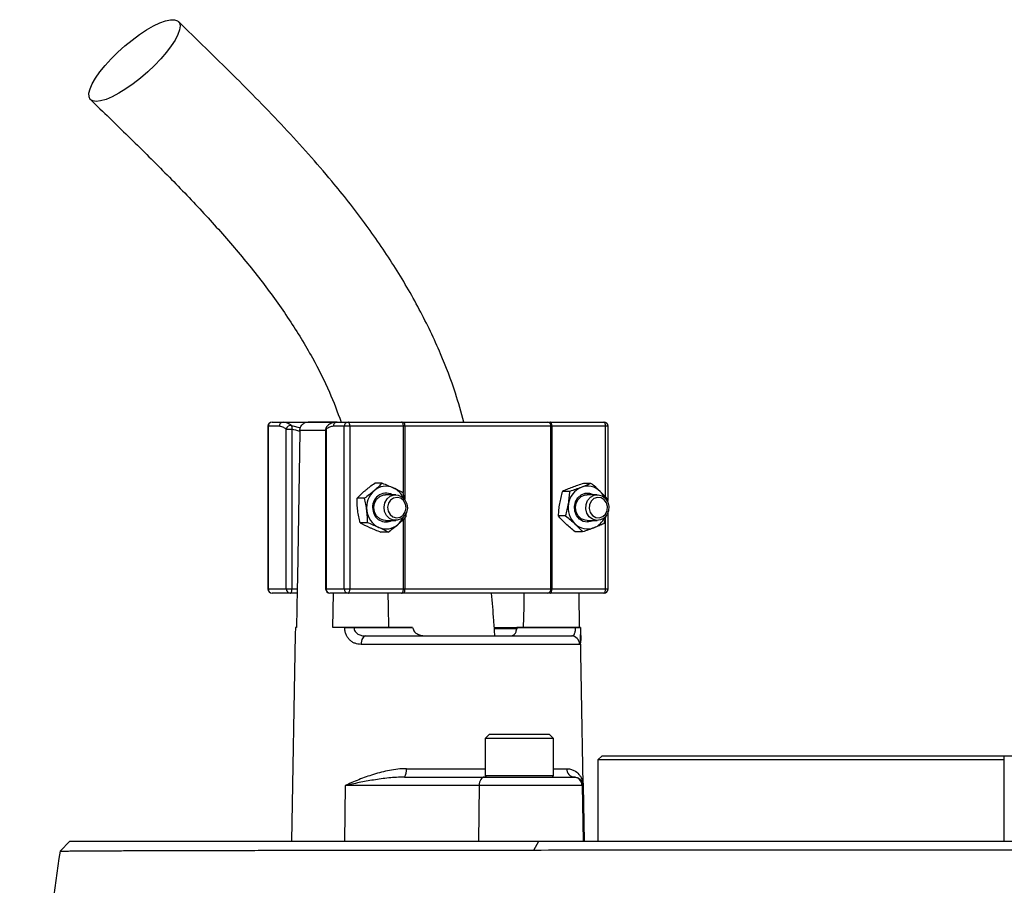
# Model space of a CAD drawing. Header units: millimetres. Extents: x 2542 to 4555, y 822 to 5880.
# Tile 10 of 11: x 3059 to 3520, y 4980 to 5385. Entities that reach past the tile are written whole.
import ezdxf

# ---------------------------------------------------------------- set-up
doc = ezdxf.new("R2010")
doc.units = ezdxf.units.MM
doc.header["$LTSCALE"] = 2

msp = doc.modelspace()

# ---------------------------------------------------------------- linework, layer by layer
at = {"color": 7, "linetype": 'Continuous', "lineweight": 25}
for p, q in [((3175.3, 5194.42), (3175.3, 5118.42)), ((3175.49, 5194.42), (3175.49, 5118.42)), ((3180.6, 5194.42), (3175.49, 5194.42)), ((3177.3, 5196.42), (3182.41, 5196.42)), ((3182.41, 5196.42), (3207.69, 5196.42)), ((3207.26, 5196.41), (3194.11, 5196.41)), ((3210.99, 5194.42), (3205.87, 5194.42)), ((3207.69, 5196.42), (3212.8, 5196.42)), ((3213.65, 5194.42), (3210.99, 5194.42)), ((3210.99, 5118.42), (3210.99, 5194.42)), ((3212.8, 5196.42), (3237.89, 5196.42)), ((3213.65, 5194.42), (3213.65, 5118.42)), ((3238.74, 5194.42), (3213.65, 5194.42)), ((3237.89, 5196.42), (3239.08, 5196.42)), ((3239.33, 5194.42), (3238.74, 5194.42)), ((3239.08, 5196.42), (3306.31, 5196.42)), ((3307.67, 5194.42), (3239.33, 5194.42)), ((3306.31, 5196.42), (3307.34, 5196.42)), ((3307.34, 5196.42), (3332.43, 5196.42)), ((3307.67, 5118.42), (3307.67, 5194.42)), ((3308.19, 5194.42), (3307.67, 5194.42)), ((3308.19, 5194.42), (3308.19, 5118.42)), ((3333.28, 5194.42), (3308.19, 5194.42)), ((3334.43, 5160.27), (3334.43, 5194.42)), ((3183.94, 5118.42), (3183.94, 5193.02)), ((3183.94, 5193.02), (3186.6, 5193.02)), ((3186.6, 5193.02), (3186.6, 5118.42)), ((3190.3, 5192.48), (3190.29, 5192.07)), ((3202.35, 5193.02), (3202.35, 5118.42)), ((3202.54, 5193.02), (3202.54, 5118.42)), ((3228.76, 5167.86), (3225.29, 5167.86)), ((3326.39, 5167.76), (3322.92, 5167.76)), ((3235.11, 5162.42), (3230.37, 5162.42)), ((3238.45, 5163.5), (3239.08, 5160.45)), ((3316.51, 5163.95), (3313.04, 5163.95)), ((3329.37, 5162.42), (3324.62, 5162.42)), ((3220.49, 5160.78), (3217.02, 5160.78)), ((3334.32, 5160.23), (3334.2, 5159.1)), ((3334.43, 5118.42), (3334.43, 5154.23)), ((3221.91, 5149.34), (3218.44, 5149.34)), ((3230.37, 5150.42), (3235.11, 5150.42)), ((3314.56, 5152.61), (3311.09, 5152.61)), ((3324.62, 5150.42), (3329.37, 5150.42)), ((3333.17, 5152.17), (3332.37, 5148.88)), ((3231.6, 5144.98), (3228.13, 5144.98)), ((3322.49, 5145.07), (3319.02, 5145.07)), ((3175.49, 5118.42), (3183.94, 5118.42)), ((3185.75, 5116.42), (3177.3, 5116.42)), ((3183.94, 5118.42), (3186.6, 5118.42)), ((3189.03, 5116.42), (3185.75, 5116.42)), ((3186.6, 5118.42), (3189.07, 5118.42)), ((3189.07, 5118.42), (3188.77, 5100.42)), ((3202.54, 5118.42), (3210.99, 5118.42)), ((3212.8, 5116.42), (3204.35, 5116.42)), ((3205.67, 5100.42), (3205.94, 5116.42)), ((3210.99, 5118.42), (3213.65, 5118.42)), ((3237.89, 5116.42), (3212.8, 5116.42)), ((3213.65, 5118.42), (3238.74, 5118.42)), ((3239.08, 5116.42), (3237.89, 5116.42)), ((3238.74, 5118.42), (3239.33, 5118.42)), ((3306.31, 5116.42), (3239.08, 5116.42)), ((3239.33, 5118.42), (3307.67, 5118.42)), ((3307.34, 5116.42), (3306.31, 5116.42)), ((3332.43, 5116.42), (3307.34, 5116.42)), ((3307.67, 5118.42), (3308.19, 5118.42)), ((3308.19, 5118.42), (3333.28, 5118.42)), ((3320.7, 5116.42), (3320.97, 5100.42)), ((3188.2, 5100.42), (3188.2, 5100.35)), ((3188.77, 5100.42), (3188.2, 5100.42)), ((3211.29, 5100.42), (3205.67, 5100.42)), ((3211.29, 5100.35), (3211.29, 5100.42)), ((3215.59, 5100.42), (3215.59, 5100.35)), ((3243.01, 5100.42), (3215.59, 5100.42)), ((3215.59, 5100.35), (3243.01, 5100.35)), ((3243.01, 5100.42), (3243.01, 5100.35)), ((3291.71, 5099.68), (3281.48, 5099.68)), ((3291.81, 5100.35), (3291.81, 5100.42)), ((3319.23, 5100.42), (3291.81, 5100.42)), ((3291.81, 5100.35), (3319.23, 5100.35)), ((3319.23, 5100.35), (3319.23, 5100.42)), ((3321.54, 5100.35), (3321.54, 5100.42)), ((3188.13, 5097.13), (3186.45, 5000.42)), ((3221.04, 5096.42), (3317.16, 5096.42)), ((3262.43, 5096.67), (3262.43, 5096.42)), ((3267.68, 5096.42), (3267.68, 5096.67)), ((3276.93, 5096.42), (3276.93, 5096.67)), ((3277.14, 5096.67), (3277.14, 5096.42)), ((3282.37, 5096.42), (3282.37, 5096.67)), ((3283.72, 5096.67), (3283.72, 5096.42)), ((3286.74, 5096.67), (3286.74, 5096.42)), ((3288.07, 5096.42), (3288.07, 5096.67)), ((3292.19, 5096.42), (3292.19, 5096.67)), ((3323.29, 5000.42), (3321.6, 5097.13)), ((3321.12, 5092.49), (3218.89, 5092.49)), ((3278.9, 5050.42), (3276.9, 5048.42)), ((3276.9, 5048.42), (3276.9, 5031.22)), ((3308.9, 5048.42), (3276.9, 5048.42)), ((3278.9, 5050.42), (3306.9, 5050.42)), ((3308.9, 5048.42), (3306.9, 5050.42)), ((3308.9, 5031.22), (3308.9, 5048.42)), ((3331.63, 5040.42), (3329.63, 5038.42)), ((3329.63, 5038.42), (3329.63, 5000.42)), ((3519.63, 5038.42), (3329.63, 5038.42)), ((3331.63, 5040.42), (3519.63, 5040.42)), ((3519.63, 5000.42), (3519.63, 5040.42)), ((3519.63, 5040.42), (3559.63, 5040.42)), ((3239.23, 5030.42), (3276.7, 5030.42)), ((3276.7, 5030.42), (3318.31, 5030.42)), ((3318.31, 5030.42), (3318.62, 5030.42)), ((3211.52, 5026.49), (3211.23, 5000.42)), ((3274.15, 5026.49), (3211.52, 5026.49)), ((3274.15, 5026.49), (3273.86, 5000.42)), ((3322.31, 5026.49), (3274.15, 5026.49)), ((3322.31, 5026.49), (3322.76, 5000.42)), ((3322.83, 5026.49), (3322.31, 5026.49)), ((3322.83, 5026.49), (3323.29, 5000.42)), ((3082.78, 5000.42), (3078.12, 4995.76)), ((3082.78, 5000.42), (3302.06, 5000.42)), ((3299.67, 4996.33), (3302.06, 5000.42)), ((3302.06, 5000.42), (3550.19, 5000.42))]:
    msp.add_line(p, q, dxfattribs=at)
at = {"color": 8, "linetype": 'Continuous', "lineweight": 25}
for p, q in [((3175.49, 5194.42), (3175.3, 5194.42)), ((3186.38, 5194.86), (3190.53, 5193.65)), ((3238.74, 5163.53), (3238.74, 5194.42)), ((3239.33, 5194.42), (3239.33, 5160.2)), ((3333.28, 5161.32), (3333.28, 5194.42)), ((3334.43, 5194.42), (3333.28, 5194.42)), ((3202.35, 5192.48), (3190.3, 5192.48)), ((3202.35, 5193.02), (3202.54, 5193.02)), ((3238.74, 5118.42), (3238.74, 5150.98)), ((3239.33, 5151.54), (3239.33, 5118.42)), ((3333.28, 5118.42), (3333.28, 5152.25)), ((3175.3, 5118.42), (3175.49, 5118.42)), ((3202.35, 5118.42), (3202.54, 5118.42)), ((3333.28, 5118.42), (3334.43, 5118.42)), ((3281.44, 5100.35), (3292.12, 5100.35)), ((3240.1, 5034.35), (3276.9, 5034.35)), ((3308.9, 5034.35), (3315.07, 5034.35)), ((3276.9, 5031.22), (3308.9, 5031.22))]:
    msp.add_line(p, q, dxfattribs=at)
at = {"color": 7, "linetype": 'Continuous', "lineweight": 25, "flags": 128}
for points in [[(3095.03, 5346.3), (3093.4, 5346.55), (3092.27, 5347.29), (3091.68, 5348.5), (3091.64, 5350.14), (3092.15, 5352.19), (3093.19, 5354.57), (3094.75, 5357.24), (3096.78, 5360.12), (3099.23, 5363.14), (3102.03, 5366.21), (3105.12, 5369.27), (3108.4, 5372.23), (3111.81, 5375.01), (3115.24, 5377.55), (3118.61, 5379.77), (3121.84, 5381.62), (3124.83, 5383.05), (3127.52, 5384.03), (3129.83, 5384.52), (3131.7, 5384.52), (3133.08, 5384.03), (3133.94, 5383.05), (3134.26, 5381.62), (3134.03, 5379.77), (3133.25, 5377.55), (3131.94, 5375.01), (3130.14, 5372.23), (3127.89, 5369.27), (3125.26, 5366.21), (3122.3, 5363.14), (3119.11, 5360.12), (3115.75, 5357.24), (3112.32, 5354.57), (3108.91, 5352.19), (3105.6, 5350.14), (3102.48, 5348.5), (3099.63, 5347.29), (3097.12, 5346.55), (3095.03, 5346.3)], [(3213.65, 5194.42), (3213.63, 5194.81), (3213.58, 5195.18), (3213.5, 5195.53), (3213.4, 5195.83), (3213.27, 5196.08), (3213.12, 5196.27), (3212.97, 5196.38), (3212.8, 5196.42)], [(3238.74, 5194.42), (3238.72, 5194.81), (3238.67, 5195.18), (3238.59, 5195.53), (3238.49, 5195.83), (3238.36, 5196.08), (3238.22, 5196.27), (3238.06, 5196.38), (3237.89, 5196.42)], [(3308.19, 5194.42), (3308.17, 5194.81), (3308.12, 5195.18), (3308.04, 5195.53), (3307.94, 5195.83), (3307.81, 5196.08), (3307.67, 5196.27), (3307.51, 5196.38), (3307.34, 5196.42)], [(3333.28, 5194.42), (3333.26, 5194.81), (3333.21, 5195.18), (3333.14, 5195.53), (3333.03, 5195.83), (3332.9, 5196.08), (3332.76, 5196.27), (3332.6, 5196.38), (3332.43, 5196.42)], [(3190.29, 5192.07), (3189.15, 5123.65), (3189.07, 5118.42)], [(3230.37, 5150.42), (3229.42, 5150.51), (3227.65, 5151.22), (3226.2, 5152.56), (3225.26, 5154.37), (3224.93, 5156.42), (3225.26, 5158.47), (3226.2, 5160.27), (3227.65, 5161.61), (3229.42, 5162.33), (3230.37, 5162.42)], [(3229.68, 5156.65), (3230.08, 5158.69), (3231.09, 5160.45), (3232.58, 5161.73), (3234.38, 5162.36), (3236.27, 5162.28), (3238.02, 5161.49), (3239.41, 5160.09), (3240.29, 5158.24), (3240.55, 5156.18), (3240.15, 5154.14), (3239.14, 5152.38), (3237.64, 5151.11), (3235.84, 5150.47), (3233.96, 5150.55), (3232.21, 5151.34), (3230.81, 5152.75), (3229.93, 5154.59), (3229.68, 5156.65)], [(3327.7, 5150.42), (3326.85, 5150.01), (3324.85, 5149.62), (3322.85, 5149.98), (3321.06, 5151.03), (3319.68, 5152.67), (3318.86, 5154.71), (3318.68, 5156.94), (3319.16, 5159.11), (3320.26, 5160.99), (3321.86, 5162.37), (3323.77, 5163.11), (3325.8, 5163.12), (3327.7, 5162.42)], [(3324.62, 5150.42), (3323.68, 5150.51), (3321.9, 5151.22), (3320.46, 5152.56), (3319.51, 5154.37), (3319.19, 5156.42), (3319.51, 5158.47), (3320.46, 5160.27), (3321.9, 5161.61), (3323.68, 5162.33), (3324.62, 5162.42)], [(3323.96, 5155.81), (3324.1, 5157.88), (3324.87, 5159.79), (3326.18, 5161.28), (3327.88, 5162.19), (3329.76, 5162.4), (3331.59, 5161.89), (3333.16, 5160.72), (3334.26, 5159.03), (3334.78, 5157.03), (3334.64, 5154.95), (3333.87, 5153.05), (3332.55, 5151.55), (3330.85, 5150.65), (3328.98, 5150.43), (3327.14, 5150.94), (3325.58, 5152.11), (3324.48, 5153.8), (3323.96, 5155.81)], [(3231.31, 5156.61), (3231.57, 5154.77), (3232.45, 5153.18), (3233.82, 5152.08), (3235.46, 5151.65), (3237.13, 5151.94), (3238.57, 5152.91), (3239.56, 5154.42), (3239.95, 5156.23), (3239.69, 5158.07), (3238.81, 5159.66), (3237.44, 5160.75), (3235.8, 5161.19), (3234.14, 5160.9), (3232.7, 5159.92), (3231.7, 5158.42), (3231.31, 5156.61)], [(3325.58, 5155.93), (3326.08, 5154.15), (3327.16, 5152.72), (3328.65, 5151.84), (3330.33, 5151.67), (3331.94, 5152.22), (3333.24, 5153.4), (3334.03, 5155.05), (3334.19, 5156.9), (3333.69, 5158.68), (3332.62, 5160.12), (3331.13, 5160.99), (3329.45, 5161.17), (3327.83, 5160.62), (3326.53, 5159.43), (3325.74, 5157.78), (3325.58, 5155.93)], [(3185.75, 5116.42), (3185.92, 5116.46), (3186.08, 5116.57), (3186.22, 5116.75), (3186.35, 5117), (3186.46, 5117.31), (3186.53, 5117.65), (3186.58, 5118.03), (3186.6, 5118.42)], [(3212.8, 5116.42), (3212.97, 5116.46), (3213.12, 5116.57), (3213.27, 5116.75), (3213.4, 5117), (3213.5, 5117.31), (3213.58, 5117.65), (3213.63, 5118.03), (3213.65, 5118.42)], [(3231.85, 5100.42), (3231.68, 5109.95), (3231.56, 5116.42)], [(3237.89, 5116.42), (3238.06, 5116.46), (3238.22, 5116.57), (3238.36, 5116.75), (3238.49, 5117), (3238.59, 5117.31), (3238.67, 5117.65), (3238.72, 5118.03), (3238.74, 5118.42)], [(3295.08, 5116.42), (3294.96, 5109.95), (3294.79, 5100.42)], [(3307.34, 5116.42), (3307.51, 5116.46), (3307.67, 5116.57), (3307.81, 5116.75), (3307.94, 5117), (3308.04, 5117.31), (3308.12, 5117.65), (3308.17, 5118.03), (3308.19, 5118.42)], [(3332.43, 5116.42), (3332.6, 5116.46), (3332.76, 5116.57), (3332.9, 5116.75), (3333.03, 5117), (3333.14, 5117.31), (3333.21, 5117.65), (3333.26, 5118.03), (3333.28, 5118.42)], [(3221.04, 5096.42), (3220.63, 5096.34), (3220.23, 5096.12), (3219.86, 5095.76), (3219.53, 5095.27), (3219.26, 5094.68), (3219.06, 5094), (3218.94, 5093.26), (3218.89, 5092.49)], [(3276.7, 5030.42), (3276.21, 5030.34), (3275.73, 5030.12), (3275.29, 5029.76), (3274.91, 5029.27), (3274.59, 5028.68), (3274.35, 5028), (3274.2, 5027.26), (3274.15, 5026.49)]]:
    msp.add_lwpolyline(points, dxfattribs=at)
at = {"color": 7, "linetype": 'Continuous', "lineweight": 25}
for centre, radius, start, end in [((3177.3, 5194.42), 2, 90, 180), ((3177.4, 5194.51), 1.91, 92.9521, 182.6753), ((3182.51, 5194.51), 1.91, 92.9521, 182.6753), ((3186.09, 5192.7), 2.18, 82.4634, 171.7428), ((3184.38, 5193.69), 2.31, 343.119, 30.4631), ((3204.35, 5193.02), 2, 130.9851, 180), ((3207.79, 5194.51), 1.91, 92.9521, 182.6753), ((3212.9, 5194.51), 1.91, 92.9521, 182.6753), ((3235.15, 5194.91), 4.21, 353.2811, 21.0059), ((3305.92, 5194.69), 1.78, 351.2804, 77.1075), ((3332.43, 5194.42), 2, 0, 90), ((3231.99, 5156.47), 10.5, 131.6721, 187.7396), ((3230.56, 5156.88), 6.25, 62.4403, 192.7787), ((3230.55, 5158.02), 8.39, 65.8532, 131.344), ((3229.97, 5157.07), 9.5, 24.5341, 64.9945), ((3325.57, 5156.84), 9.77, 112.5541, 171.5111), ((3324.82, 5157.98), 8.43, 45.5497, 110.8316), ((3323.87, 5156.83), 9.92, 24.9446, 46.2667), ((3326.33, 5156.39), 10.59, 169.7112, 225.4509), ((3231.42, 5156.08), 9.89, 185.8974, 244.324), ((3230.58, 5155.83), 6.12, 183.0945, 297.9649), ((3230.57, 5154.82), 8.39, 245.8532, 311.344), ((3229.65, 5155.99), 9.88, 310.8682, 335.066), ((3324.81, 5154.86), 8.43, 225.5497, 290.8316), ((3324.3, 5155.71), 9.41, 291.9113, 335.6144), ((3177.3, 5118.42), 2, 180, 270), ((3177.4, 5118.33), 1.91, 177.3247, 267.0479), ((3185.85, 5118.33), 1.91, 177.3247, 267.0479), ((3204.35, 5118.42), 2, 180, 270), ((3204.45, 5118.33), 1.91, 177.3247, 267.0479), ((3212.9, 5118.33), 1.91, 177.3247, 267.0479), ((3235.15, 5117.93), 4.21, 338.9941, 6.7189), ((3305.92, 5118.15), 1.78, 282.8925, 8.7196), ((3332.43, 5118.42), 2, 270, 0), ((3213.44, 4929.52), 170.84, 89.2782, 90.7218), ((3320.38, 5060.32), 40.04, 88.348, 91.652), ((3317.14, 5092.43), 3.98, 0.7545, 89.7637), ((3234.96, 5033.43), 5.23, 324.8587, 10.1607), ((3318.86, 5034.2), 3.79, 177.7132, 266.4652), ((3277.7, 5031.22), 0.8, 180, 270), ((3308.1, 5031.22), 0.8, 270, 0), ((3318.31, 5026.42), 4, 0.9994, 89.9994)]:
    msp.add_arc(centre, radius, start, end, dxfattribs=at)
at = {"color": 8, "linetype": 'Continuous', "lineweight": 25}
msp.add_arc((3204.14, 5193.32), 1.63, 133.5963, 190.8042, dxfattribs=at)
at = {"color": 7, "linetype": 'Continuous', "lineweight": 25}
for points, knots in [([(3266.98, 5196.42), (3265.72, 5200.95), (3262.73, 5211.81), (3255.87, 5229.5), (3246.29, 5249.51), (3234.3, 5269.98), (3220.57, 5289.94), (3203.52, 5311.52), (3182.91, 5334.51), (3158.75, 5359.18), (3141.99, 5375.44), (3133.46, 5383.73)], [0, 0, 0, 0, 0.058949, 0.14111, 0.238657, 0.339873, 0.44357, 0.549598, 0.694805, 0.844557, 1, 1, 1, 1]), ([(3092.39, 5347.16), (3098.29, 5341.45), (3109.97, 5330.17), (3127.09, 5313.23), (3143.42, 5296.3), (3158.72, 5279.3), (3172.76, 5262.11), (3185.36, 5244.63), (3195.82, 5227.45), (3203.99, 5211.45), (3207.84, 5201.12), (3209.58, 5196.42)], [0, 0, 0, 0, 0.129604, 0.256426, 0.379868, 0.499476, 0.61491, 0.726074, 0.833202, 0.924146, 1, 1, 1, 1]), ([(3183.94, 5193.02), (3183.4, 5193.48), (3182.85, 5193.83), (3181.74, 5194.3), (3181.17, 5194.42), (3180.6, 5194.42)], [0, 0, 0, 0, 0.5, 0.5, 1, 1, 1, 1]), ([(3182.41, 5196.42), (3183.09, 5196.42), (3183.76, 5196.29), (3185.09, 5195.76), (3185.74, 5195.38), (3186.38, 5194.86)], [0, 0, 0, 0, 0.5, 0.5, 1, 1, 1, 1]), ([(3190.3, 5192.48), (3190.3, 5192.75), (3190.33, 5193.03), (3190.44, 5193.55), (3190.52, 5193.8), (3190.84, 5194.54), (3191.14, 5194.98), (3191.69, 5195.51), (3191.89, 5195.67), (3192.31, 5195.95), (3192.53, 5196.06), (3193.22, 5196.34), (3193.71, 5196.42), (3194.2, 5196.41)], [0, 0, 0, 0, 0.125, 0.125, 0.25, 0.25, 0.5, 0.5, 0.625, 0.625, 0.75, 0.75, 1, 1, 1, 1]), ([(3205.87, 5194.42), (3205.3, 5194.42), (3204.74, 5194.3), (3203.62, 5193.83), (3203.07, 5193.48), (3202.54, 5193.02)], [0, 0, 0, 0, 0.5, 0.5, 1, 1, 1, 1]), ([(3207.66, 5196.4), (3207.58, 5196.4), (3206.85, 5196.45), (3205.48, 5196.07), (3204.02, 5195.39), (3203.28, 5194.68), (3203.06, 5194.46)], [0, 0, 0, 0, 0.050093, 0.43798, 0.830713, 1, 1, 1, 1]), ([(3220.78, 5164.32), (3221.13, 5164.62), (3221.49, 5164.92), (3222.22, 5165.52), (3222.59, 5165.81), (3223.73, 5166.7), (3224.5, 5167.28), (3225.29, 5167.86)], [0, 0, 0, 0, 0.25, 0.25, 0.5, 0.5, 1, 1, 1, 1]), ([(3322.92, 5167.76), (3322, 5167.45), (3321.08, 5167.14), (3319.3, 5166.5), (3318.43, 5166.18), (3317.6, 5165.86)], [0, 0, 0, 0, 0.5, 0.5, 1, 1, 1, 1]), ([(3326.39, 5167.76), (3325.7, 5167.45), (3324.97, 5167.14), (3323.45, 5166.5), (3322.66, 5166.18), (3321.83, 5165.86)], [0, 0, 0, 0, 0.5, 0.5, 1, 1, 1, 1]), ([(3330.73, 5164), (3330.39, 5164.31), (3330.05, 5164.64), (3329.34, 5165.27), (3328.99, 5165.59), (3327.9, 5166.53), (3327.15, 5167.15), (3326.39, 5167.76)], [0, 0, 0, 0, 0.25, 0.25, 0.5, 0.5, 1, 1, 1, 1]), ([(3225.01, 5164.32), (3224.65, 5164.02), (3224.29, 5163.72), (3223.56, 5163.12), (3223.19, 5162.82), (3222.06, 5161.94), (3221.28, 5161.36), (3220.49, 5160.78)], [0, 0, 0, 0, 0.25, 0.25, 0.5, 0.5, 1, 1, 1, 1]), ([(3233.98, 5165.68), (3234.4, 5165.49), (3234.8, 5165.31), (3235.58, 5164.94), (3235.96, 5164.75), (3237.07, 5164.21), (3237.78, 5163.85), (3238.45, 5163.5)], [0, 0, 0, 0, 0.25, 0.25, 0.5, 0.5, 1, 1, 1, 1]), ([(3317.6, 5165.86), (3316.76, 5165.53), (3315.95, 5165.21), (3314.44, 5164.57), (3313.72, 5164.26), (3313.04, 5163.95)], [0, 0, 0, 0, 0.5, 0.5, 1, 1, 1, 1]), ([(3315.91, 5158.28), (3315.99, 5158.76), (3316.07, 5159.24), (3316.2, 5160.2), (3316.25, 5160.68), (3316.4, 5162.09), (3316.46, 5163.03), (3316.51, 5163.95)], [0, 0, 0, 0, 0.25, 0.25, 0.5, 0.5, 1, 1, 1, 1]), ([(3321.83, 5165.86), (3320.99, 5165.53), (3320.11, 5165.21), (3318.33, 5164.57), (3317.42, 5164.26), (3316.51, 5163.95)], [0, 0, 0, 0, 0.5, 0.5, 1, 1, 1, 1]), ([(3217.35, 5155.06), (3217.23, 5156.03), (3217.15, 5157.01), (3217.04, 5158.92), (3217.02, 5159.85), (3217.02, 5160.78)], [0, 0, 0, 0, 0.5, 0.5, 1, 1, 1, 1]), ([(3221.58, 5155.06), (3221.46, 5156.03), (3221.3, 5157.01), (3220.93, 5158.92), (3220.72, 5159.85), (3220.49, 5160.78)], [0, 0, 0, 0, 0.5, 0.5, 1, 1, 1, 1]), ([(3311.69, 5158.28), (3311.6, 5157.8), (3311.53, 5157.31), (3311.4, 5156.36), (3311.34, 5155.88), (3311.2, 5154.47), (3311.13, 5153.53), (3311.09, 5152.61)], [0, 0, 0, 0, 0.25, 0.25, 0.5, 0.5, 1, 1, 1, 1]), ([(3218.44, 5149.34), (3218.21, 5150.27), (3218, 5151.22), (3217.63, 5153.13), (3217.48, 5154.09), (3217.35, 5155.06)], [0, 0, 0, 0, 0.5, 0.5, 1, 1, 1, 1]), ([(3221.91, 5149.34), (3221.91, 5150.27), (3221.89, 5151.22), (3221.79, 5153.13), (3221.7, 5154.09), (3221.58, 5155.06)], [0, 0, 0, 0, 0.5, 0.5, 1, 1, 1, 1]), ([(3239.85, 5153.48), (3239.85, 5153.43), (3239.89, 5152.94), (3239.88, 5152.47), (3239.87, 5152.06)], [0, 0, 0, 0, 0.106367, 1, 1, 1, 1]), ([(3227.14, 5147.16), (3226.73, 5147.34), (3226.3, 5147.53), (3225.45, 5147.9), (3225.02, 5148.08), (3223.71, 5148.62), (3222.82, 5148.98), (3221.91, 5149.34)], [0, 0, 0, 0, 0.25, 0.25, 0.5, 0.5, 1, 1, 1, 1]), ([(3236.12, 5148.52), (3236.47, 5148.82), (3236.81, 5149.12), (3237.47, 5149.71), (3237.79, 5150.01), (3238.73, 5150.9), (3239.31, 5151.48), (3239.87, 5152.06)], [0, 0, 0, 0, 0.25, 0.25, 0.5, 0.5, 1, 1, 1, 1]), ([(3314.68, 5148.84), (3314.34, 5149.16), (3314.01, 5149.48), (3313.38, 5150.12), (3313.07, 5150.43), (3312.18, 5151.37), (3311.62, 5151.99), (3311.09, 5152.61)], [0, 0, 0, 0, 0.25, 0.25, 0.5, 0.5, 1, 1, 1, 1]), ([(3318.9, 5148.84), (3319.24, 5148.52), (3319.57, 5148.2), (3320.2, 5147.56), (3320.51, 5147.25), (3321.4, 5146.31), (3321.96, 5145.69), (3322.49, 5145.07)], [0, 0, 0, 0, 0.25, 0.25, 0.5, 0.5, 1, 1, 1, 1]), ([(3332.37, 5148.88), (3331.68, 5148.57), (3330.95, 5148.26), (3329.44, 5147.62), (3328.64, 5147.3), (3327.81, 5146.98)], [0, 0, 0, 0, 0.5, 0.5, 1, 1, 1, 1]), ([(3222.91, 5147.16), (3223.32, 5146.97), (3223.74, 5146.79), (3224.59, 5146.42), (3225.03, 5146.24), (3226.33, 5145.69), (3227.23, 5145.33), (3228.13, 5144.98)], [0, 0, 0, 0, 0.25, 0.25, 0.5, 0.5, 1, 1, 1, 1]), ([(3327.81, 5146.98), (3326.97, 5146.66), (3326.09, 5146.33), (3324.31, 5145.69), (3323.4, 5145.38), (3322.49, 5145.07)], [0, 0, 0, 0, 0.5, 0.5, 1, 1, 1, 1]), ([(3281.51, 5096.42), (3281.34, 5098.82), (3280.87, 5105.5), (3280.3, 5112.16), (3279.93, 5116.42)], [0, 0, 0, 0, 0.360853, 1, 1, 1, 1]), ([(3188.2, 5100.35), (3188.18, 5099.49), (3188.16, 5098.33), (3188.14, 5097.38), (3188.14, 5097.13)], [0, 0, 0, 0, 0.7332078, 1, 1, 1, 1]), ([(3218.89, 5092.49), (3217.92, 5092.49), (3216.98, 5092.64), (3215.63, 5093.14), (3215.2, 5093.34), (3214.39, 5093.85), (3214.01, 5094.14), (3213.47, 5094.66), (3213.29, 5094.84), (3212.97, 5095.23), (3212.81, 5095.43), (3212.38, 5096.07), (3212.13, 5096.53), (3211.71, 5097.55), (3211.55, 5098.08), (3211.34, 5099.19), (3211.28, 5099.77), (3211.29, 5100.35)], [0, 0, 0, 0, 0.25, 0.25, 0.375, 0.375, 0.5, 0.5, 0.5625, 0.5625, 0.625, 0.625, 0.75, 0.75, 0.875, 0.875, 1, 1, 1, 1]), ([(3211.29, 5100.42), (3211.58, 5100.42), (3211.9, 5100.42), (3212.6, 5100.42), (3212.97, 5100.42), (3213.72, 5100.42), (3214.11, 5100.42), (3214.87, 5100.42), (3215.24, 5100.42), (3215.59, 5100.42)], [0, 0, 0, 0, 0.25, 0.25, 0.5, 0.5, 0.75, 0.75, 1, 1, 1, 1]), ([(3215.59, 5100.35), (3215.59, 5100.02), (3215.63, 5099.7), (3215.81, 5099.09), (3215.95, 5098.79), (3216.29, 5098.26), (3216.49, 5098.03), (3216.95, 5097.61), (3217.21, 5097.42), (3217.73, 5097.11), (3218.01, 5096.98), (3218.58, 5096.77), (3218.88, 5096.68), (3219.79, 5096.48), (3220.41, 5096.42), (3221.04, 5096.42)], [0, 0, 0, 0, 0.125, 0.125, 0.25, 0.25, 0.375, 0.375, 0.5, 0.5, 0.625, 0.625, 0.75, 0.75, 1, 1, 1, 1]), ([(3243.2, 5099.68), (3243.28, 5099.37), (3243.42, 5099.07), (3243.77, 5098.53), (3243.98, 5098.28), (3244.67, 5097.64), (3245.23, 5097.31), (3246.39, 5096.83), (3247.01, 5096.67), (3248.26, 5096.46), (3248.89, 5096.42), (3249.54, 5096.42)], [0, 0, 0, 0, 0.125, 0.125, 0.25, 0.25, 0.5, 0.5, 0.75, 0.75, 1, 1, 1, 1]), ([(3288.66, 5096.42), (3289.01, 5096.42), (3289.34, 5096.46), (3289.96, 5096.67), (3290.25, 5096.82), (3290.67, 5097.19), (3290.79, 5097.33), (3291.04, 5097.66), (3291.15, 5097.85), (3291.35, 5098.28), (3291.44, 5098.52), (3291.58, 5099.06), (3291.64, 5099.36), (3291.68, 5099.68)], [0, 0, 0, 0, 0.25, 0.25, 0.5, 0.5, 0.625, 0.625, 0.75, 0.75, 0.875, 0.875, 1, 1, 1, 1]), ([(3317.16, 5096.42), (3317.45, 5096.42), (3317.72, 5096.48), (3318.23, 5096.75), (3318.46, 5096.96), (3318.75, 5097.43), (3318.83, 5097.61), (3318.98, 5098.03), (3319.05, 5098.27), (3319.15, 5098.79), (3319.19, 5099.09), (3319.23, 5099.7), (3319.24, 5100.02), (3319.23, 5100.35)], [0, 0, 0, 0, 0.25, 0.25, 0.5, 0.5, 0.625, 0.625, 0.75, 0.75, 0.875, 0.875, 1, 1, 1, 1]), ([(3319.23, 5100.42), (3319.58, 5100.42), (3319.9, 5100.42), (3320.47, 5100.42), (3320.72, 5100.42), (3321.13, 5100.42), (3321.28, 5100.42), (3321.49, 5100.42), (3321.54, 5100.42), (3321.54, 5100.42)], [0, 0, 0, 0, 0.25, 0.25, 0.5, 0.5, 0.75, 0.75, 1, 1, 1, 1]), ([(3321.54, 5100.35), (3321.55, 5099.49), (3321.58, 5098.33), (3321.59, 5097.38), (3321.6, 5097.13)], [0, 0, 0, 0, 0.733208, 1, 1, 1, 1]), ([(3240.1, 5034.35), (3238.74, 5034.35), (3237.4, 5034.26), (3234.77, 5033.98), (3233.47, 5033.78), (3230.91, 5033.3), (3229.65, 5033.01), (3227.16, 5032.38), (3225.94, 5032.03), (3222.35, 5030.91), (3220.06, 5030.08), (3216.76, 5028.77), (3215.68, 5028.32), (3214.09, 5027.64), (3213.57, 5027.41), (3212.79, 5027.06), (3212.54, 5026.95), (3212.02, 5026.72), (3211.77, 5026.6), (3211.52, 5026.49)], [0, 0, 0, 0, 0.125, 0.125, 0.25, 0.25, 0.375, 0.375, 0.5, 0.5, 0.75, 0.75, 0.875, 0.875, 0.9375, 0.9375, 0.96875, 0.96875, 1, 1, 1, 1]), ([(3315.07, 5034.35), (3315.71, 5034.35), (3316.32, 5034.26), (3317.44, 5033.98), (3317.96, 5033.78), (3319.39, 5033.05), (3320.18, 5032.4), (3321.14, 5031.29), (3321.43, 5030.89), (3321.91, 5030.06), (3322.12, 5029.64), (3322.45, 5028.76), (3322.58, 5028.32), (3322.72, 5027.64), (3322.75, 5027.41), (3322.81, 5026.95), (3322.82, 5026.72), (3322.83, 5026.49)], [0, 0, 0, 0, 0.125, 0.125, 0.25, 0.25, 0.5, 0.5, 0.625, 0.625, 0.75, 0.75, 0.875, 0.875, 0.9375, 0.9375, 1, 1, 1, 1]), ([(3239.23, 5030.42), (3236.72, 5030.42), (3234.26, 5030.25), (3229.45, 5029.76), (3227.08, 5029.43), (3222.47, 5028.68), (3220.21, 5028.27), (3216.9, 5027.62), (3215.8, 5027.39), (3213.64, 5026.94), (3212.57, 5026.71), (3211.52, 5026.49)], [0, 0, 0, 0, 0.25, 0.25, 0.5, 0.5, 0.75, 0.75, 0.875, 0.875, 1, 1, 1, 1]), ([(3318.62, 5030.42), (3318.97, 5030.42), (3319.3, 5030.37), (3319.91, 5030.23), (3320.19, 5030.13), (3320.96, 5029.76), (3321.39, 5029.43), (3322.08, 5028.68), (3322.34, 5028.27), (3322.7, 5027.4), (3322.81, 5026.94), (3322.83, 5026.49)], [0, 0, 0, 0, 0.125, 0.125, 0.25, 0.25, 0.5, 0.5, 0.75, 0.75, 1, 1, 1, 1]), ([(3078.13, 4995.75), (3078.12, 4995.75), (3077.98, 4995.77), (3078.58, 4995.79), (3080.03, 4995.83), (3082.56, 4995.87), (3085.96, 4995.9), (3090.23, 4995.93), (3095.4, 4995.97), (3101.53, 4996), (3108.61, 4996.03), (3116.67, 4996.05), (3125.67, 4996.08), (3135.45, 4996.11), (3145.95, 4996.13), (3157.14, 4996.16), (3169.13, 4996.18), (3182.02, 4996.2), (3195.76, 4996.22), (3210.38, 4996.24), (3225.77, 4996.26), (3245.36, 4996.28), (3269.62, 4996.31), (3289.64, 4996.32), (3299.67, 4996.33)], [0, 0, 0, 0, 0.000885, 0.046311, 0.092078, 0.137844, 0.181653, 0.225462, 0.269577, 0.313692, 0.358769, 0.403846, 0.449256, 0.494666, 0.538407, 0.582147, 0.626191, 0.670235, 0.715238, 0.760241, 0.805575, 0.850909, 0.925269, 1, 1, 1, 1]), ([(3299.67, 4996.33), (3318.04, 4996.35), (3337.11, 4996.37), (3376.6, 4996.39), (3397.02, 4996.4), (3423.41, 4996.41), (3428.73, 4996.41), (3436.77, 4996.41), (3439.46, 4996.41), (3444.87, 4996.41), (3447.59, 4996.41), (3461.17, 4996.41), (3472.11, 4996.4), (3494.11, 4996.4), (3505.18, 4996.39), (3521.89, 4996.38), (3527.48, 4996.37), (3535.88, 4996.36), (3538.69, 4996.36), (3544.31, 4996.35), (3547.12, 4996.35), (3549.94, 4996.34)], [0, 0, 0, 0, 0.25, 0.25, 0.5, 0.5, 0.5625, 0.5625, 0.59375, 0.59375, 0.625, 0.625, 0.75, 0.75, 0.875, 0.875, 0.9375, 0.9375, 0.96875, 0.96875, 1, 1, 1, 1]), ([(3078.12, 4995.75), (3075.51, 4977.49), (3069.28, 4933.81), (3062.94, 4890.13), (3059.26, 4864.72)], [0, 0, 0, 0, 0.418089, 1, 1, 1, 1])]:
    msp.add_open_spline(points, degree=3, knots=knots, dxfattribs=at)
for points in [[(3190.29, 5192.07), (3189.07, 5192.42), (3187.84, 5192.74), (3186.6, 5193.02)], [(3228.76, 5167.86), (3227.64, 5166.7), (3226.41, 5165.52), (3225.01, 5164.32)], [(3228.76, 5167.86), (3230.58, 5167.14), (3232.33, 5166.42), (3233.98, 5165.68)], [(3217.02, 5160.78), (3218.14, 5161.94), (3219.37, 5163.11), (3220.78, 5164.32)], [(3313.04, 5163.95), (3312.49, 5162.1), (3312.02, 5160.21), (3311.69, 5158.28)], [(3334.32, 5160.23), (3333.25, 5161.46), (3332.08, 5162.71), (3330.73, 5164)], [(3314.56, 5152.61), (3315.11, 5154.46), (3315.58, 5156.35), (3315.91, 5158.28)], [(3218.44, 5149.34), (3219.8, 5148.63), (3221.26, 5147.9), (3222.91, 5147.16)], [(3231.6, 5144.98), (3233.19, 5146.14), (3234.71, 5147.31), (3236.12, 5148.52)], [(3314.56, 5152.61), (3316.09, 5151.37), (3317.55, 5150.12), (3318.9, 5148.84)], [(3319.02, 5145.07), (3317.49, 5146.3), (3316.03, 5147.56), (3314.68, 5148.84)], [(3231.6, 5144.98), (3230.25, 5145.69), (3228.79, 5146.42), (3227.14, 5147.16)], [(3243.01, 5100.35), (3243.02, 5100.11), (3243.09, 5099.88), (3243.2, 5099.68)], [(3291.81, 5100.35), (3291.8, 5100.11), (3291.75, 5099.88), (3291.68, 5099.68)]]:
    msp.add_open_spline(points, degree=3, dxfattribs=at)
at = {"color": 8, "linetype": 'Continuous', "lineweight": 25}
msp.add_open_spline([(3321.6, 5097.13), (3321.61, 5096.65), (3321.63, 5095.39), (3321.61, 5093.9), (3321.47, 5092.7), (3321.24, 5092.56), (3321.12, 5092.49)], degree=3, knots=[0, 0, 0, 0, 0.156853, 0.412559, 0.693103, 1, 1, 1, 1], dxfattribs=at)

doc.saveas('drawing.dxf')
